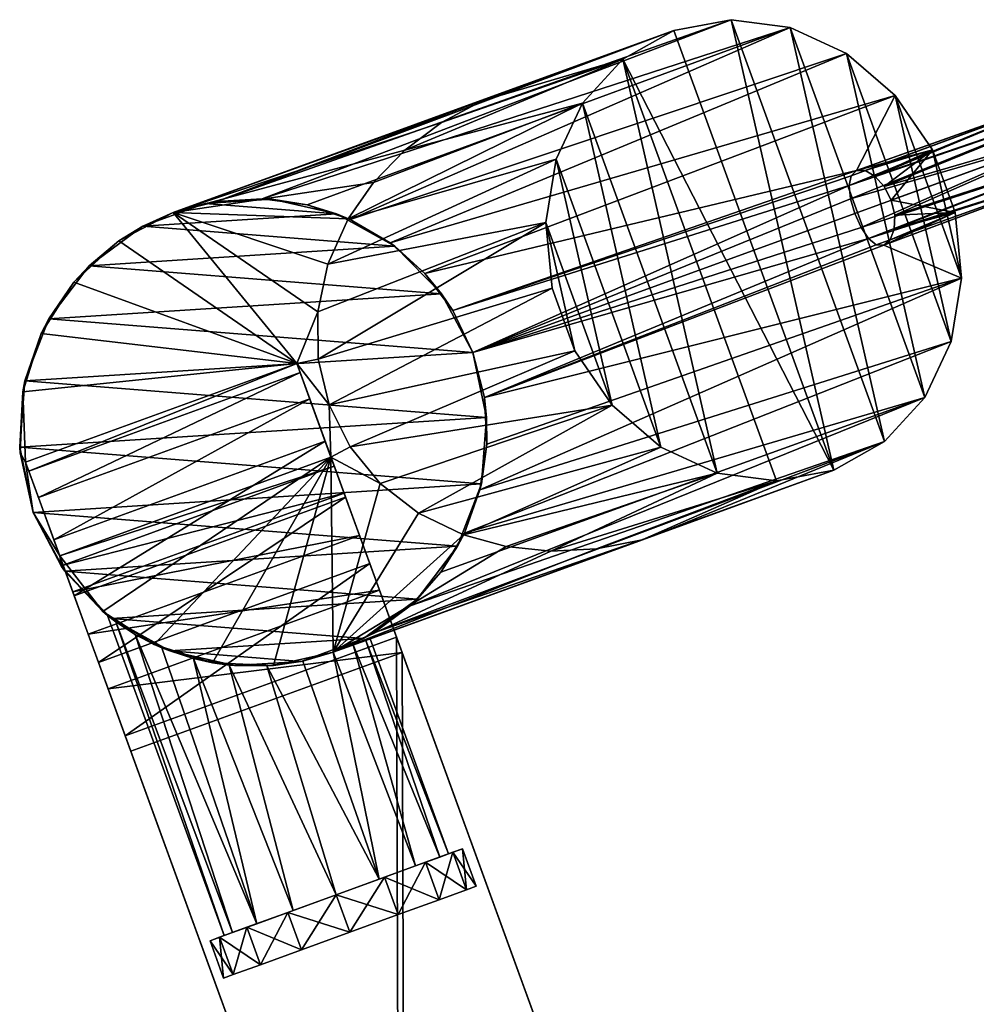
# Model space of a CAD drawing. Header units: metres. Extents: x 686 to 834, y -281 to -18.
# Tile 2 of 3: x 686 to 782, y -156 to -57. Entities that reach past the tile are written whole.
import ezdxf

# ---------------------------------------------------------------- set-up
doc = ezdxf.new("R2010")
doc.units = ezdxf.units.M

msp = doc.modelspace()

# ---------------------------------------------------------------- linework, layer by layer
at = {"layer": 'None'}
for points in [[(710.71106, -74.602547, 3.797301), (706.173401, -74.870163, 4.927778), (757.82312, -56.618507, 99.011459)], [(757.82312, -56.618507, 99.011459), (706.173401, -74.870163, 4.927778), (752.061401, -57.702583, 102.231354)], [(763.769165, -57.41127, 96.052429), (710.71106, -74.602547, 3.797301), (757.82312, -56.618507, 99.011459)], [(757.82312, -56.618507, 99.011459), (752.061401, -57.702583, 102.231354), (768.136353, -101.868141, 102.231354)], [(763.769165, -57.41127, 96.052429), (757.82312, -56.618507, 99.011459), (773.246887, -98.995049, 99.011459)], [(773.246887, -98.995049, 99.011459), (757.82312, -56.618507, 99.011459), (768.136353, -101.868141, 102.231354)], [(706.173401, -74.870163, 4.927778), (734.23822, -64.189705, 68.154236), (752.061401, -57.702583, 102.231354)], [(715.234375, -75.218048, 2.748726), (710.71106, -74.602547, 3.797301), (763.769165, -57.41127, 96.052429)], [(719.577026, -76.707214, 1.821753), (715.234375, -75.218048, 2.748726), (763.769165, -57.41127, 96.052429)], [(719.577026, -76.707214, 1.821753), (763.769165, -57.41127, 96.052429), (769.417908, -60.016647, 93.593979)], [(746.950867, -60.57568, 105.451241), (752.061401, -57.702583, 102.231354), (732.832336, -64.769974, 69)], [(732.832336, -64.769974, 69), (752.061401, -57.702583, 102.231354), (733.295593, -64.563278, 68.718361)], [(752.061401, -57.702583, 102.231354), (733.717651, -64.388367, 68.464294), (733.295593, -64.563278, 68.718361)], [(733.764282, -64.36982, 68.436386), (733.717651, -64.388367, 68.464294), (752.061401, -57.702583, 102.231354)], [(733.977112, -64.287033, 68.309311), (733.764282, -64.36982, 68.436386), (752.061401, -57.702583, 102.231354)], [(752.061401, -57.702583, 102.231354), (734.107483, -64.237869, 68.231773), (733.977112, -64.287033, 68.309311)], [(734.172791, -64.213661, 68.193008), (734.107483, -64.237869, 68.231773), (752.061401, -57.702583, 102.231354)], [(734.23822, -64.189705, 68.154236), (734.172791, -64.213661, 68.193008), (752.061401, -57.702583, 102.231354)], [(768.136353, -101.868141, 102.231354), (752.061401, -57.702583, 102.231354), (746.950867, -60.57568, 105.451241)], [(769.417908, -60.016647, 93.593979), (763.769165, -57.41127, 96.052429), (777.292297, -94.565697, 96.052429)], [(777.292297, -94.565697, 96.052429), (763.769165, -57.41127, 96.052429), (773.246887, -98.995049, 99.011459)], [(723.570923, -79.029419, 1.053805), (719.577026, -76.707214, 1.821753), (769.417908, -60.016647, 93.593979)], [(723.570923, -79.029419, 1.053805), (769.417908, -60.016647, 93.593979), (774.311646, -64.223572, 91.835274)], [(774.311646, -64.223572, 91.835274), (769.417908, -60.016647, 93.593979), (779.944763, -88.938934, 93.593979)], [(779.944763, -88.938934, 93.593979), (769.417908, -60.016647, 93.593979), (777.292297, -94.565697, 96.052429)], [(742.905518, -65.005028, 108.410271), (746.950867, -60.57568, 105.451241), (725.053101, -69.71698, 69)], [(746.950867, -60.57568, 105.451241), (728.732788, -66.955925, 69), (725.053101, -69.71698, 69)], [(728.732788, -66.955925, 69), (746.950867, -60.57568, 105.451241), (732.832336, -64.769974, 69)], [(742.905518, -65.005028, 108.410271), (756.428589, -102.159454, 108.410271), (746.950867, -60.57568, 105.451241)], [(756.428589, -102.159454, 108.410271), (762.374695, -102.952217, 105.451241), (746.950867, -60.57568, 105.451241)], [(746.950867, -60.57568, 105.451241), (762.374695, -102.952217, 105.451241), (768.136353, -101.868141, 102.231354)], [(706.173401, -74.870163, 4.927778), (701.78186, -76.002838, 6.099398), (734.23822, -64.189705, 68.154236)], [(734.23822, -64.189705, 68.154236), (701.78186, -76.002838, 6.099398), (734.172729, -64.213531, 68.193008)], [(701.78186, -76.002838, 6.099398), (734.1073, -64.237358, 68.231781), (734.172729, -64.213531, 68.193008)], [(701.78186, -76.002838, 6.099398), (733.976379, -64.285011, 68.309319), (734.1073, -64.237358, 68.231781)], [(733.761841, -64.363091, 68.436386), (733.976379, -64.285011, 68.309319), (701.78186, -76.002838, 6.099398)], [(727.052246, -82.108238, 0.478034), (723.570923, -79.029419, 1.053805), (774.311646, -64.223572, 91.835274)], [(727.052246, -82.108238, 0.478034), (774.311646, -64.223572, 91.835274), (770.440735, -71.764717, 77.004326)], [(733.761841, -64.363091, 68.436386), (733.977112, -64.287033, 68.309311), (733.976379, -64.285011, 68.309319)], [(733.764282, -64.36982, 68.436386), (733.977112, -64.287033, 68.309311), (733.761841, -64.363091, 68.436386)], [(733.976379, -64.285011, 68.309319), (734.107483, -64.237869, 68.231773), (734.1073, -64.237358, 68.231781)], [(733.977112, -64.287033, 68.309311), (734.107483, -64.237869, 68.231773), (733.976379, -64.285011, 68.309319)], [(734.1073, -64.237358, 68.231781), (734.172791, -64.213661, 68.193008), (734.172729, -64.213531, 68.193008)], [(734.107483, -64.237869, 68.231773), (734.172791, -64.213661, 68.193008), (734.1073, -64.237358, 68.231781)], [(734.172791, -64.213661, 68.193008), (734.23822, -64.189705, 68.154236), (734.172729, -64.213531, 68.193008)], [(769.689941, -73.284653, 74.449387), (792.00415, -64.124413, 62.856907), (791.587158, -65.82254, 61.109364)], [(769.689941, -73.284653, 74.449387), (769.886353, -72.291199, 75.640785), (792.00415, -64.124413, 62.856907)], [(769.886353, -72.291199, 75.640785), (770.440735, -71.764717, 77.004326), (792.00415, -64.124413, 62.856907)], [(792.00415, -64.124413, 62.856907), (770.440735, -71.764717, 77.004326), (793.133972, -63.713207, 65.016991)], [(770.440735, -71.764717, 77.004326), (771.286987, -71.781532, 78.318459), (793.133972, -63.713207, 65.016991)], [(770.440735, -71.764717, 77.004326), (774.311646, -64.223572, 91.835274), (778.053955, -69.691216, 90.9188)], [(793.133972, -63.713207, 65.016991), (771.286987, -71.781532, 78.318459), (772.275085, -72.343719, 79.391861)], [(793.133972, -63.713207, 65.016991), (772.275085, -72.343719, 79.391861), (794.544983, -64.745987, 66.764534)], [(778.053955, -69.691216, 90.9188), (774.311646, -64.223572, 91.835274), (780.989441, -82.570602, 91.835274)], [(780.989441, -82.570602, 91.835274), (774.311646, -64.223572, 91.835274), (779.944763, -88.938934, 93.593979)], [(733.714539, -64.38031, 68.464409), (733.761841, -64.363091, 68.436386), (701.78186, -76.002838, 6.099398)], [(701.78186, -76.002838, 6.099398), (733.285767, -64.536362, 68.718361), (733.714539, -64.38031, 68.464409)], [(732.832336, -64.769974, 69), (733.285767, -64.536362, 68.718361), (701.78186, -76.002838, 6.099398)], [(701.78186, -76.002838, 69), (732.832336, -64.769974, 69), (701.78186, -76.002838, 6.099398)], [(728.732788, -66.955925, 69), (732.832336, -64.769974, 69), (701.78186, -76.002838, 69)], [(740.253052, -70.63179, 110.868721), (742.905518, -65.005028, 108.410271), (719.379333, -76.618034, 69)], [(719.379333, -76.618034, 69), (742.905518, -65.005028, 108.410271), (721.903748, -72.970238, 69)], [(742.905518, -65.005028, 108.410271), (725.053101, -69.71698, 69), (721.903748, -72.970238, 69)], [(732.832336, -64.769974, 69), (733.295593, -64.563278, 68.718361), (733.285767, -64.536362, 68.718361)], [(733.285767, -64.536362, 68.718361), (733.717651, -64.388367, 68.464294), (733.714539, -64.38031, 68.464409)], [(733.295593, -64.563278, 68.718361), (733.717651, -64.388367, 68.464294), (733.285767, -64.536362, 68.718361)], [(733.714539, -64.38031, 68.464409), (733.764282, -64.36982, 68.436386), (733.761841, -64.363091, 68.436386)], [(733.717651, -64.388367, 68.464294), (733.764282, -64.36982, 68.436386), (733.714539, -64.38031, 68.464409)], [(740.253052, -70.63179, 110.868721), (750.779907, -99.554077, 110.868721), (742.905518, -65.005028, 108.410271)], [(750.779907, -99.554077, 110.868721), (756.428589, -102.159454, 108.410271), (742.905518, -65.005028, 108.410271)], [(772.275085, -72.343719, 79.391861), (773.21344, -73.381462, 80.090179), (794.544983, -64.745987, 66.764534)], [(794.544983, -64.745987, 66.764534), (773.21344, -73.381462, 80.090179), (795.698242, -66.82827, 67.432037)], [(769.836426, -74.610336, 73.633476), (769.689941, -73.284653, 74.449387), (791.587158, -65.82254, 61.109364)], [(769.836426, -74.610336, 73.633476), (791.587158, -65.82254, 61.109364), (792.042175, -68.158958, 60.44186)], [(701.78186, -76.002838, 69), (725.053101, -69.71698, 69), (728.732788, -66.955925, 69)], [(773.21344, -73.381462, 80.090179), (773.91803, -74.755608, 80.332748), (795.698242, -66.82827, 67.432037)], [(774.261475, -76.261124, 80.090157), (795.698242, -66.82827, 67.432037), (773.91803, -74.755608, 80.332748)], [(796.153259, -69.164688, 66.764534), (795.698242, -66.82827, 67.432037), (774.261475, -76.261124, 80.090157)], [(770.262146, -76.086235, 73.342461), (769.836426, -74.610336, 73.633476), (792.042175, -68.158958, 60.44186)], [(770.262146, -76.086235, 73.342461), (792.042175, -68.158958, 60.44186), (770.884705, -77.490448, 73.633621)], [(792.042175, -68.158958, 60.44186), (793.195435, -70.241241, 61.109364), (770.884705, -77.490448, 73.633621)], [(795.736206, -70.862816, 65.016991), (796.153259, -69.164688, 66.764534), (774.209778, -77.659203, 79.391899)], [(774.209778, -77.659203, 79.391899), (796.153259, -69.164688, 66.764534), (774.261475, -76.261124, 80.090157)], [(721.903748, -72.970238, 69), (725.053101, -69.71698, 69), (701.78186, -76.002838, 69)], [(771.286987, -71.781532, 78.318459), (770.440735, -71.764717, 77.004326), (778.053955, -69.691216, 90.9188)], [(772.275085, -72.343719, 79.391861), (771.286987, -71.781532, 78.318459), (778.053955, -69.691216, 90.9188)], [(778.053955, -69.691216, 90.9188), (773.21344, -73.381462, 80.090179), (772.275085, -72.343719, 79.391861)], [(773.91803, -74.755608, 80.332748), (773.21344, -73.381462, 80.090179), (778.053955, -69.691216, 90.9188)], [(780.341675, -75.976631, 90.9188), (773.91803, -74.755608, 80.332748), (778.053955, -69.691216, 90.9188)], [(780.341675, -75.976631, 90.9188), (778.053955, -69.691216, 90.9188), (780.989441, -82.570602, 91.835274)], [(739.208374, -77.000114, 112.627426), (740.253052, -70.63179, 110.868721), (717.337036, -81.185814, 69)], [(717.337036, -81.185814, 69), (740.253052, -70.63179, 110.868721), (719.379333, -76.618034, 69)], [(739.208374, -77.000114, 112.627426), (745.886108, -95.347153, 112.627426), (740.253052, -70.63179, 110.868721)], [(745.886108, -95.347153, 112.627426), (750.779907, -99.554077, 110.868721), (740.253052, -70.63179, 110.868721)], [(770.884705, -77.490448, 73.633621), (793.195435, -70.241241, 61.109364), (771.624695, -78.600227, 74.449341)], [(793.195435, -70.241241, 61.109364), (794.606445, -71.274017, 62.856907), (771.624695, -78.600227, 74.449341)], [(794.606445, -71.274017, 62.856907), (795.736206, -70.862816, 65.016991), (773.176819, -79.281723, 77.004318)], [(795.736206, -70.862816, 65.016991), (773.814209, -78.725075, 78.318436), (773.176819, -79.281723, 77.004318)], [(773.814209, -78.725075, 78.318436), (795.736206, -70.862816, 65.016991), (774.209778, -77.659203, 79.391899)], [(729.870789, -85.83062, 0.121042), (727.052246, -82.108238, 0.478034), (770.440735, -71.764717, 77.004326)], [(770.440735, -71.764717, 77.004326), (769.886353, -72.291199, 75.640785), (729.870789, -85.83062, 0.121042)], [(771.624695, -78.600227, 74.449341), (794.606445, -71.274017, 62.856907), (772.413574, -79.235138, 75.640747)], [(794.606445, -71.274017, 62.856907), (773.176819, -79.281723, 77.004318), (772.413574, -79.235138, 75.640747)], [(719.379333, -76.618034, 69), (721.903748, -72.970238, 69), (701.78186, -76.002838, 69)], [(769.886353, -72.291199, 75.640785), (769.689941, -73.284653, 74.449387), (729.870789, -85.83062, 0.121042)], [(729.870789, -85.83062, 0.121042), (769.689941, -73.284653, 74.449387), (731.902161, -90.048141)], [(769.689941, -73.284653, 74.449387), (769.836426, -74.610336, 73.633476), (731.902161, -90.048141)], [(698.721008, -77.37146), (701.78186, -76.002838, 6.099398), (705.006409, -75.083755)], [(698.721008, -77.37146), (705.006409, -75.083755), (718.206177, -76.133141)], [(701.78186, -76.002838, 6.099398), (706.173401, -74.870163, 4.927778), (705.006409, -75.083755)], [(705.006409, -75.083755), (706.173401, -74.870163, 4.927778), (710.71106, -74.602547, 3.797301)], [(705.006409, -75.083755), (710.71106, -74.602547, 3.797301), (711.681763, -74.659523)], [(718.206177, -76.133141), (705.006409, -75.083755), (711.681763, -74.659523)], [(710.71106, -74.602547, 3.797301), (715.234375, -75.218048, 2.748726), (711.681763, -74.659523)], [(711.681763, -74.659523), (715.234375, -75.218048, 2.748726), (718.206177, -76.133141)], [(731.902161, -90.048141), (769.836426, -74.610336, 73.633476), (770.262146, -76.086235, 73.342461)], [(774.261475, -76.261124, 80.090157), (773.91803, -74.755608, 80.332748), (780.341675, -75.976631, 90.9188)], [(696.340332, -78.835541, 69), (701.78186, -76.002838, 69), (698.721008, -77.37146)], [(701.78186, -76.002838, 69), (696.340332, -78.835541, 69), (714.217285, -91.164017, 69)], [(701.78186, -76.002838, 69), (701.78186, -76.002838, 6.099398), (698.721008, -77.37146)], [(724.051208, -79.385208), (698.721008, -77.37146), (718.206177, -76.133141)], [(714.217285, -91.164017, 69), (716.313599, -85.951324, 69), (701.78186, -76.002838, 69)], [(716.313599, -85.951324, 69), (717.337036, -81.185814, 69), (701.78186, -76.002838, 69)], [(701.78186, -76.002838, 69), (717.337036, -81.185814, 69), (719.379333, -76.618034, 69)], [(715.234375, -75.218048, 2.748726), (719.577026, -76.707214, 1.821753), (718.206177, -76.133141)], [(718.206177, -76.133141), (719.577026, -76.707214, 1.821753), (724.051208, -79.385208)], [(770.262146, -76.086235, 73.342461), (770.884705, -77.490448, 73.633621), (731.902161, -90.048141)], [(780.989441, -82.570602, 91.835274), (773.176819, -79.281723, 77.004318), (780.341675, -75.976631, 90.9188)], [(773.176819, -79.281723, 77.004318), (773.814209, -78.725075, 78.318436), (780.341675, -75.976631, 90.9188)], [(780.341675, -75.976631, 90.9188), (773.814209, -78.725075, 78.318436), (774.209778, -77.659203, 79.391899)], [(774.209778, -77.659203, 79.391899), (774.261475, -76.261124, 80.090157), (780.341675, -75.976631, 90.9188)], [(739.208374, -77.000114, 112.627426), (716.313599, -85.951324, 69), (716.350098, -90.723259, 69)], [(716.313599, -85.951324, 69), (739.208374, -77.000114, 112.627426), (717.337036, -81.185814, 69)], [(739.85614, -83.594093, 113.5439), (739.208374, -77.000114, 112.627426), (716.350098, -90.723259, 69)], [(719.577026, -76.707214, 1.821753), (723.570923, -79.029419, 1.053805), (724.051208, -79.385208)], [(739.85614, -83.594093, 113.5439), (742.143799, -89.879509, 113.5439), (739.208374, -77.000114, 112.627426)], [(742.143799, -89.879509, 113.5439), (745.886108, -95.347153, 112.627426), (739.208374, -77.000114, 112.627426)], [(698.721008, -77.37146), (693.334717, -81.337303), (696.340332, -78.835541, 69)], [(693.334717, -81.337303), (698.721008, -77.37146), (724.051208, -79.385208)], [(770.884705, -77.490448, 73.633621), (771.624695, -78.600227, 74.449341), (731.902161, -90.048141)], [(693.334717, -81.337303), (691.817322, -82.980103, 69), (696.340332, -78.835541, 69)], [(696.340332, -78.835541, 69), (691.817322, -82.980103, 69), (714.217285, -91.164017, 69)], [(724.051208, -79.385208), (723.570923, -79.029419, 1.053805), (727.052246, -82.108238, 0.478034)], [(731.902161, -90.048141), (771.624695, -78.600227, 74.449341), (733.057068, -94.584587, 0.121022)], [(771.624695, -78.600227, 74.449341), (772.413574, -79.235138, 75.640747), (733.057068, -94.584587, 0.121022)], [(728.743225, -84.152275), (693.334717, -81.337303), (724.051208, -79.385208)], [(724.051208, -79.385208), (727.052246, -82.108238, 0.478034), (728.743225, -84.152275)], [(733.057068, -94.584587, 0.121022), (772.413574, -79.235138, 75.640747), (773.176819, -79.281723, 77.004318)], [(733.057068, -94.584587, 0.121022), (773.176819, -79.281723, 77.004318), (780.989441, -82.570602, 91.835274)], [(693.334717, -81.337303), (689.283875, -86.659988), (691.817322, -82.980103, 69)], [(689.283875, -86.659988), (693.334717, -81.337303), (728.743225, -84.152275)], [(689.283875, -86.659988), (688.521118, -88.154083, 69), (691.817322, -82.980103, 69)], [(714.217285, -91.164017, 69), (691.817322, -82.980103, 69), (688.521118, -88.154083, 69)], [(727.052246, -82.108238, 0.478034), (729.870789, -85.83062, 0.121042), (728.743225, -84.152275)], [(779.944763, -88.938934, 93.593979), (732.602661, -103.844124, 1.053825), (780.989441, -82.570602, 91.835274)], [(732.602661, -103.844124, 1.053825), (733.290588, -99.247894, 0.478032), (780.989441, -82.570602, 91.835274)], [(780.989441, -82.570602, 91.835274), (733.290588, -99.247894, 0.478032), (733.057068, -94.584587, 0.121022)], [(739.85614, -83.594093, 113.5439), (716.350098, -90.723259, 69), (717.445129, -95.310074, 69)], [(742.143799, -89.879509, 113.5439), (739.85614, -83.594093, 113.5439), (717.445129, -95.310074, 69)], [(731.902161, -90.048141), (689.283875, -86.659988), (728.743225, -84.152275)], [(728.743225, -84.152275), (729.870789, -85.83062, 0.121042), (731.902161, -90.048141)], [(714.217285, -91.164017, 69), (716.350098, -90.723259, 69), (716.313599, -85.951324, 69)], [(689.283875, -86.659988), (686.896729, -92.908318), (688.521118, -88.154083, 69)], [(686.896729, -92.908318), (689.283875, -86.659988), (731.902161, -90.048141)], [(686.896729, -92.908318), (686.676392, -94.004883, 69), (688.521118, -88.154083, 69)], [(688.521118, -88.154083, 69), (686.676392, -94.004883, 69), (714.217285, -91.164017, 69)], [(777.292297, -94.565697, 96.052429), (731.035889, -108.190186, 1.821763), (779.944763, -88.938934, 93.593979)], [(731.035889, -108.190186, 1.821763), (732.602661, -103.844124, 1.053825), (779.944763, -88.938934, 93.593979)], [(742.143799, -89.879509, 113.5439), (717.445129, -95.310074, 69), (719.554626, -99.527618, 69)], [(745.886108, -95.347153, 112.627426), (742.143799, -89.879509, 113.5439), (719.554626, -99.527618, 69)], [(733.272034, -96.595154), (686.896729, -92.908318), (731.902161, -90.048141)], [(717.445129, -95.310074, 69), (716.350098, -90.723259, 69), (714.217285, -91.164017, 69)], [(731.902161, -90.048141), (733.057068, -94.584587, 0.121022), (733.272034, -96.595154)], [(686.676392, -94.004883, 69), (686.966187, -101.082603, 69), (714.217285, -91.164017, 69)], [(714.217285, -91.164017, 173.850555), (686.966187, -101.082603, 173.850555), (687.293152, -101.981041, 181.975357)], [(714.217285, -91.164017, 173.850555), (714.217285, -91.164017, 69), (686.966187, -101.082603, 173.850555)], [(714.217285, -91.164017, 69), (686.966187, -101.082603, 69), (686.966187, -101.082603, 173.850555)], [(714.54425, -92.062454, 181.975357), (714.217285, -91.164017, 173.850555), (687.293152, -101.981041, 181.975357)], [(717.973145, -101.483192, 180.786575), (714.217285, -91.164017, 173.850555), (714.54425, -92.062454, 181.975357)], [(717.973145, -101.483192, 180.786575), (717.637451, -100.560944, 173.850555), (714.217285, -91.164017, 173.850555)], [(717.637451, -100.560944, 173.850555), (714.217285, -91.164017, 69), (714.217285, -91.164017, 173.850555)], [(717.637451, -100.560944, 173.850555), (717.637451, -100.560944, 69), (714.217285, -91.164017, 69)], [(717.637451, -100.560944, 69), (717.445129, -95.310074, 69), (714.217285, -91.164017, 69)], [(686.896729, -92.908318), (686.366699, -99.576073), (686.676392, -94.004883, 69)], [(686.366699, -99.576073), (686.896729, -92.908318), (733.272034, -96.595154)], [(714.54425, -92.062454, 181.975357), (687.293152, -101.981041, 181.975357), (688.256348, -104.627258, 189.656281)], [(715.507385, -94.708679, 189.656281), (714.54425, -92.062454, 181.975357), (688.256348, -104.627258, 189.656281)], [(715.507385, -94.708679, 189.656281), (717.973145, -101.483192, 180.786575), (714.54425, -92.062454, 181.975357)], [(686.366699, -99.576073), (686.408752, -100.133774, 69), (686.676392, -94.004883, 69)], [(686.676392, -94.004883, 69), (686.408752, -100.133774, 69), (686.966187, -101.082603, 69)], [(715.507385, -94.708679, 189.656281), (688.256348, -104.627258, 189.656281), (689.802979, -108.876694, 196.473679)], [(717.054077, -98.958115, 196.473679), (715.507385, -94.708679, 189.656281), (689.802979, -108.876694, 196.473679)], [(717.054077, -98.958115, 196.473679), (718.953796, -104.177521, 187.178024), (715.507385, -94.708679, 189.656281)], [(718.953796, -104.177521, 187.178024), (717.973145, -101.483192, 180.786575), (715.507385, -94.708679, 189.656281)], [(725.597046, -115.501495, 3.7973), (777.292297, -94.565697, 96.052429), (773.246887, -98.995049, 99.011459)], [(725.597046, -115.501495, 3.7973), (728.666443, -112.122444, 2.748727), (777.292297, -94.565697, 96.052429)], [(728.666443, -112.122444, 2.748727), (731.035889, -108.190186, 1.821763), (777.292297, -94.565697, 96.052429)], [(733.057068, -94.584587, 0.121022), (733.290588, -99.247894, 0.478032), (733.272034, -96.595154)], [(717.637451, -100.560944, 69), (719.554626, -99.527618, 69), (717.445129, -95.310074, 69)], [(745.886108, -95.347153, 112.627426), (719.554626, -99.527618, 69), (722.593994, -103.206612, 69)], [(726.441223, -106.199348, 69), (745.886108, -95.347153, 112.627426), (722.593994, -103.206612, 69)], [(750.779907, -99.554077, 110.868721), (745.886108, -95.347153, 112.627426), (726.441223, -106.199348, 69)], [(732.741943, -103.262909), (686.366699, -99.576073), (733.272034, -96.595154)], [(733.272034, -96.595154), (733.290588, -99.247894, 0.478032), (732.741943, -103.262909)], [(686.366699, -99.576073), (687.736572, -106.123085), (686.408752, -100.133774, 69)], [(687.736572, -106.123085), (686.366699, -99.576073), (732.741943, -103.262909)], [(717.054077, -98.958115, 196.473679), (689.802979, -108.876694, 196.473679), (691.848694, -114.497185, 202.055069)], [(719.099792, -104.578598, 202.055069), (717.054077, -98.958115, 196.473679), (691.848694, -114.497185, 202.055069)], [(719.099792, -104.578598, 202.055069), (720.502441, -108.432381, 192.523071), (717.054077, -98.958115, 196.473679)], [(720.502441, -108.432381, 192.523071), (718.953796, -104.177521, 187.178024), (717.054077, -98.958115, 196.473679)], [(722.593994, -103.206612, 69), (719.554626, -99.527618, 69), (717.637451, -100.560944, 69)], [(721.948975, -118.213264, 4.927778), (773.246887, -98.995049, 99.011459), (750.31311, -108.355263, 68.154236)], [(721.948975, -118.213264, 4.927778), (725.597046, -115.501495, 3.7973), (773.246887, -98.995049, 99.011459)], [(730.941833, -108.385704, 69), (750.779907, -99.554077, 110.868721), (726.441223, -106.199348, 69)], [(756.428589, -102.159454, 108.410271), (750.779907, -99.554077, 110.868721), (730.941833, -108.385704, 69)], [(733.290588, -99.247894, 0.478032), (732.602661, -103.844124, 1.053825), (732.741943, -103.262909)], [(750.31311, -108.355263, 68.154236), (773.246887, -98.995049, 99.011459), (768.136353, -101.868141, 102.231354)], [(687.736572, -106.123085), (687.736572, -106.123085, 69), (686.408752, -100.133774, 69)], [(686.408752, -100.133774, 69), (687.736572, -106.123085, 69), (686.966187, -101.082603, 69)], [(717.637451, -100.560944, 173.850555), (717.973145, -101.483192, 180.786575), (690.386353, -110.47953, 173.850555)], [(690.386353, -110.47953, 173.850555), (690.386353, -110.47953, 69), (717.637451, -100.560944, 173.850555)], [(690.386353, -110.47953, 69), (717.637451, -100.560944, 69), (717.637451, -100.560944, 173.850555)], [(690.386353, -110.47953, 69), (694.713867, -116.087662, 69), (717.637451, -100.560944, 69)], [(694.713867, -116.087662, 69), (699.887817, -119.38385, 69), (717.637451, -100.560944, 69)], [(717.637451, -100.560944, 69), (699.887817, -119.38385, 69), (705.738647, -121.2286, 69)], [(705.738647, -121.2286, 69), (711.867493, -121.496193, 69), (717.637451, -100.560944, 69)], [(711.867493, -121.496193, 69), (717.856812, -120.168388, 69), (717.637451, -100.560944, 69)], [(717.856812, -120.168388, 69), (722.593994, -103.206612, 69), (717.637451, -100.560944, 69)], [(686.966187, -101.082603, 69), (690.386353, -110.47953, 69), (686.966187, -101.082603, 173.850555)], [(690.386353, -110.47953, 69), (690.386353, -110.47953, 173.850555), (686.966187, -101.082603, 173.850555)], [(686.966187, -101.082603, 173.850555), (690.386353, -110.47953, 173.850555), (687.293152, -101.981041, 181.975357)], [(686.966187, -101.082603, 69), (687.736572, -106.123085, 69), (690.386353, -110.47953, 69)], [(717.973145, -101.483192, 180.786575), (690.722046, -111.401779, 180.786575), (690.386353, -110.47953, 173.850555)], [(717.973145, -101.483192, 180.786575), (718.953796, -104.177521, 187.178024), (690.722046, -111.401779, 180.786575)], [(762.374695, -102.952217, 105.451241), (748.885254, -108.874977, 69), (768.136353, -101.868141, 102.231354)], [(748.885254, -108.874977, 69), (749.353577, -108.674194, 68.716827), (768.136353, -101.868141, 102.231354)], [(768.136353, -101.868141, 102.231354), (749.353577, -108.674194, 68.716827), (749.835632, -108.521477, 68.435616)], [(749.835632, -108.521477, 68.435616), (750.31311, -108.355263, 68.154236), (768.136353, -101.868141, 102.231354)], [(690.386353, -110.47953, 173.850555), (690.722046, -111.401779, 180.786575), (687.293152, -101.981041, 181.975357)], [(687.293152, -101.981041, 181.975357), (690.722046, -111.401779, 180.786575), (688.256348, -104.627258, 189.656281)], [(735.221375, -109.557587, 69), (756.428589, -102.159454, 108.410271), (730.941833, -108.385704, 69)], [(735.221375, -109.557587, 69), (739.726135, -110.025246, 69), (756.428589, -102.159454, 108.410271)], [(739.726135, -110.025246, 69), (762.374695, -102.952217, 105.451241), (756.428589, -102.159454, 108.410271)], [(730.354797, -109.511238), (687.736572, -106.123085), (732.741943, -103.262909)], [(717.856812, -120.168388, 69), (726.441223, -106.199348, 69), (722.593994, -103.206612, 69)], [(732.741943, -103.262909), (731.035889, -108.190186, 1.821763), (730.354797, -109.511238)], [(732.741943, -103.262909), (732.602661, -103.844124, 1.053825), (731.035889, -108.190186, 1.821763)], [(739.726135, -110.025246, 69), (744.32074, -109.774628, 69), (762.374695, -102.952217, 105.451241)], [(744.32074, -109.774628, 69), (748.885254, -108.874977, 69), (762.374695, -102.952217, 105.451241)], [(690.722046, -111.401779, 180.786575), (691.702698, -114.0961, 187.178024), (688.256348, -104.627258, 189.656281)], [(688.256348, -104.627258, 189.656281), (691.702698, -114.0961, 187.178024), (689.802979, -108.876694, 196.473679)], [(718.953796, -104.177521, 187.178024), (691.702698, -114.0961, 187.178024), (690.722046, -111.401779, 180.786575)], [(718.953796, -104.177521, 187.178024), (720.502441, -108.432381, 192.523071), (691.702698, -114.0961, 187.178024)], [(719.099792, -104.578598, 202.055069), (691.848694, -114.497185, 202.055069), (694.281616, -121.181641, 206.095535)], [(721.532715, -111.263062, 206.095535), (719.099792, -104.578598, 202.055069), (694.281616, -121.181641, 206.095535)], [(721.532715, -111.263062, 206.095535), (722.497498, -113.913712, 196.402039), (719.099792, -104.578598, 202.055069)], [(722.497498, -113.913712, 196.402039), (720.502441, -108.432381, 192.523071), (719.099792, -104.578598, 202.055069)], [(690.569275, -111.564659, 69), (687.736572, -106.123085), (690.895508, -112.018951)], [(690.569275, -111.564659, 69), (687.736572, -106.123085, 69), (687.736572, -106.123085)], [(690.895508, -112.018951), (687.736572, -106.123085), (730.354797, -109.511238)], [(687.736572, -106.123085, 69), (690.569275, -111.564659, 69), (690.386353, -110.47953, 69)], [(730.941833, -108.385704, 69), (726.441223, -106.199348, 69), (717.856812, -120.168388, 69)], [(720.502441, -108.432381, 192.523071), (693.251343, -118.350967, 192.523071), (691.702698, -114.0961, 187.178024)], [(720.502441, -108.432381, 192.523071), (722.497498, -113.913712, 196.402039), (693.251343, -118.350967, 192.523071)], [(717.856812, -120.168388, 6.099398), (721.948975, -118.213264, 4.927778), (750.31311, -108.355263, 68.154236)], [(717.856812, -120.168388, 6.099398), (750.31311, -108.355263, 68.154236), (721.143738, -118.972061, 35.73455)], [(735.221375, -109.557587, 69), (730.941833, -108.385704, 69), (717.856812, -120.168388, 69)], [(721.143738, -118.972061, 35.73455), (750.31311, -108.355263, 68.154236), (721.579529, -118.813438, 39.038391)], [(750.31311, -108.355263, 68.154236), (749.411743, -108.683334, 68.688133), (721.579529, -118.813438, 39.038391)], [(721.579529, -118.813438, 39.038391), (749.411743, -108.683334, 68.688133), (749.148499, -108.77916, 68.84407)], [(749.148499, -108.77916, 68.84407), (749.016846, -108.827065, 68.922035), (721.579529, -118.813438, 39.038391)], [(731.035889, -108.190186, 1.821763), (728.666443, -112.122444, 2.748727), (730.354797, -109.511238)], [(748.885254, -108.874977, 69), (748.95105, -108.851021, 68.961014), (749.353577, -108.674194, 68.716827)], [(748.95105, -108.851021, 68.961014), (749.016846, -108.827065, 68.922035), (749.353577, -108.674194, 68.716827)], [(749.353577, -108.674194, 68.716827), (749.016846, -108.827065, 68.922035), (749.148499, -108.77916, 68.84407)], [(749.148499, -108.77916, 68.84407), (749.411743, -108.683334, 68.688133), (749.353577, -108.674194, 68.716827)], [(749.411743, -108.683334, 68.688133), (749.835632, -108.521477, 68.435616), (749.353577, -108.674194, 68.716827)], [(749.411743, -108.683334, 68.688133), (750.31311, -108.355263, 68.154236), (749.835632, -108.521477, 68.435616)], [(691.702698, -114.0961, 187.178024), (693.251343, -118.350967, 192.523071), (689.802979, -108.876694, 196.473679)], [(689.802979, -108.876694, 196.473679), (693.251343, -118.350967, 192.523071), (691.848694, -114.497185, 202.055069)], [(726.304016, -114.833923), (690.895508, -112.018951), (730.354797, -109.511238)], [(717.856812, -120.168388, 69), (721.143738, -118.972061, 42.342236), (748.885254, -108.874977, 69)], [(748.885254, -108.874977, 69), (744.32074, -109.774628, 69), (717.856812, -120.168388, 69)], [(717.856812, -120.168388, 69), (739.726135, -110.025246, 69), (735.221375, -109.557587, 69)], [(744.32074, -109.774628, 69), (739.726135, -110.025246, 69), (717.856812, -120.168388, 69)], [(721.143738, -118.972061, 42.342236), (721.579529, -118.813438, 39.038391), (748.885254, -108.874977, 69)], [(721.579529, -118.813438, 39.038391), (749.016846, -108.827065, 68.922035), (748.95105, -108.851021, 68.961014)], [(748.885254, -108.874977, 69), (721.579529, -118.813438, 39.038391), (748.95105, -108.851021, 68.961014)], [(730.354797, -109.511238), (728.666443, -112.122444, 2.748727), (726.304016, -114.833923)], [(690.386353, -110.47953, 69), (690.569275, -111.564659, 69), (694.713867, -116.087662, 69)], [(694.713867, -116.087662, 69), (690.569275, -111.564659, 69), (690.895508, -112.018951)], [(721.532715, -111.263062, 206.095535), (694.281616, -121.181641, 206.095535), (696.968933, -128.56488, 208.374344)], [(724.219971, -118.646301, 208.374344), (721.532715, -111.263062, 206.095535), (696.968933, -128.56488, 208.374344)], [(724.219971, -118.646301, 208.374344), (724.782288, -120.191147, 198.510406), (721.532715, -111.263062, 206.095535)], [(724.782288, -120.191147, 198.510406), (722.497498, -113.913712, 196.402039), (721.532715, -111.263062, 206.095535)], [(694.713867, -116.087662, 69), (690.895508, -112.018951), (695.188232, -116.475349, 39.038391)], [(695.188232, -116.475349, 39.038391), (690.895508, -112.018951), (695.587524, -116.786018)], [(695.587524, -116.786018), (690.895508, -112.018951), (726.304016, -114.833923)], [(728.666443, -112.122444, 2.748727), (725.597046, -115.501495, 3.7973), (726.304016, -114.833923)], [(693.251343, -118.350967, 192.523071), (695.246399, -123.832298, 196.402039), (691.848694, -114.497185, 202.055069)], [(691.848694, -114.497185, 202.055069), (695.246399, -123.832298, 196.402039), (694.281616, -121.181641, 206.095535)], [(722.497498, -113.913712, 196.402039), (695.246399, -123.832298, 196.402039), (693.251343, -118.350967, 192.523071)], [(722.497498, -113.913712, 196.402039), (724.782288, -120.191147, 198.510406), (695.246399, -123.832298, 196.402039)], [(720.917725, -118.799767), (695.587524, -116.786018), (726.304016, -114.833923)], [(726.304016, -114.833923), (721.948975, -118.213264, 4.927778), (720.917725, -118.799767)], [(726.304016, -114.833923), (725.597046, -115.501495, 3.7973), (721.948975, -118.213264, 4.927778)], [(696.00946, -117.099709, 42.655502), (694.713867, -116.087662, 69), (695.188232, -116.475349, 39.038391)], [(696.00946, -117.099709, 42.655502), (697.980774, -118.385818, 45.627266), (694.713867, -116.087662, 69)], [(697.980774, -118.385818, 45.627266), (699.887817, -119.38385, 69), (694.713867, -116.087662, 69)], [(695.587524, -116.786018), (696.00946, -117.099724, 35.421261), (695.188232, -116.475349, 39.038391)], [(696.00946, -117.099709, 42.655502), (695.188232, -116.475349, 39.038391), (706.893372, -148.634857, 39.038391)], [(696.00946, -117.099724, 35.421261), (706.893372, -148.634857, 39.038391), (695.188232, -116.475349, 39.038391)], [(701.432556, -120.038086), (697.980713, -118.385704, 32.449406), (695.587524, -116.786018)], [(697.980713, -118.385704, 32.449406), (696.00946, -117.099724, 35.421261), (695.587524, -116.786018)], [(701.432556, -120.038086), (695.587524, -116.786018), (720.917725, -118.799767)], [(697.980774, -118.385818, 45.627266), (696.00946, -117.099709, 42.655502), (707.751709, -148.322433, 43.630592)], [(707.751709, -148.322433, 43.630592), (696.00946, -117.099709, 42.655502), (706.893372, -148.634857, 39.038391)], [(697.980713, -118.385704, 32.449406), (707.751709, -148.322433, 34.44619), (696.00946, -117.099724, 35.421261)], [(707.751709, -148.322433, 34.44619), (706.893372, -148.634857, 39.038391), (696.00946, -117.099724, 35.421261)], [(696.968933, -128.56488, 208.374344), (724.490906, -204.180954, 221.785828), (724.219971, -118.646301, 208.374344)], [(701.432556, -120.038086), (700.635986, -119.716972, 30.084673), (697.980713, -118.385704, 32.449406)], [(700.635986, -119.716972, 30.084673), (710.196106, -147.432755, 30.553112), (697.980713, -118.385704, 32.449406)], [(710.196106, -147.432755, 30.553112), (707.751709, -148.322433, 34.44619), (697.980713, -118.385704, 32.449406)], [(697.980774, -118.385818, 45.627266), (700.636047, -119.717003, 47.992081), (699.887817, -119.38385, 69)], [(710.196106, -147.432755, 47.523674), (700.636047, -119.717003, 47.992081), (697.980774, -118.385818, 45.627266)], [(710.196106, -147.432755, 47.523674), (697.980774, -118.385818, 45.627266), (707.751709, -148.322433, 43.630592)], [(721.948975, -118.213264, 4.927778), (717.856812, -120.168388, 6.099398), (720.917725, -118.799767)], [(751.742004, -194.26236, 221.785828), (752.30426, -195.807205, 211.92189), (724.219971, -118.646301, 208.374344)], [(752.30426, -195.807205, 211.92189), (724.782288, -120.191147, 198.510406), (724.219971, -118.646301, 208.374344)], [(724.490906, -204.180954, 221.785828), (751.742004, -194.26236, 221.785828), (724.219971, -118.646301, 208.374344)], [(700.636047, -119.717003, 47.992081), (703.811096, -120.804565, 49.765862), (699.887817, -119.38385, 69)], [(699.887817, -119.38385, 69), (703.811096, -120.804565, 49.765862), (705.738647, -121.2286, 69)], [(714.632324, -121.087471), (701.432556, -120.038086), (720.917725, -118.799767)], [(720.917725, -118.799767), (717.856812, -120.168388, 6.099398), (714.632324, -121.087471)], [(719.869995, -119.435654, 45.390705), (721.143738, -118.972061, 42.342236), (717.856812, -120.168388, 69)], [(719.869995, -119.435654, 32.686081), (717.856812, -120.168388, 6.099398), (721.143738, -118.972061, 35.73455)], [(717.856812, -120.168388, 47.948177), (719.869995, -119.435654, 45.390705), (717.856812, -120.168388, 69)], [(719.869995, -119.435654, 32.686081), (717.856812, -120.168388, 30.128609), (717.856812, -120.168388, 6.099398)], [(719.869995, -119.435654, 45.390705), (717.856812, -120.168388, 47.948177), (726.14325, -141.628479, 47.523674)], [(719.869995, -119.435654, 32.686081), (726.14325, -141.628479, 30.553112), (717.856812, -120.168388, 30.128609)], [(721.143738, -118.972061, 42.342236), (719.869995, -119.435654, 45.390705), (728.587646, -140.738785, 43.630592)], [(721.143738, -118.972061, 35.73455), (728.587646, -140.738785, 34.44619), (719.869995, -119.435654, 32.686081)], [(719.869995, -119.435654, 45.390705), (726.14325, -141.628479, 47.523674), (728.587646, -140.738785, 43.630592)], [(728.587646, -140.738785, 34.44619), (726.14325, -141.628479, 30.553112), (719.869995, -119.435654, 32.686081)], [(721.579529, -118.813438, 39.038391), (721.143738, -118.972061, 42.342236), (729.445984, -140.426376, 39.038391)], [(721.579529, -118.813438, 39.038391), (729.445984, -140.426376, 39.038391), (721.143738, -118.972061, 35.73455)], [(721.143738, -118.972061, 42.342236), (728.587646, -140.738785, 43.630592), (729.445984, -140.426376, 39.038391)], [(729.445984, -140.426376, 39.038391), (728.587646, -140.738785, 34.44619), (721.143738, -118.972061, 35.73455)], [(724.782288, -120.191147, 198.510406), (697.531189, -130.109726, 198.510406), (695.246399, -123.832298, 196.402039)], [(697.531189, -130.109726, 198.510406), (724.782288, -120.191147, 198.510406), (725.053162, -205.7258, 211.92189)], [(703.811157, -120.80455, 28.310837), (700.635986, -119.716972, 30.084673), (701.432556, -120.038086)], [(710.196106, -147.432755, 30.553112), (700.635986, -119.716972, 30.084673), (703.811157, -120.80455, 28.310837)], [(703.811096, -120.804565, 49.765862), (700.636047, -119.717003, 47.992081), (710.196106, -147.432755, 47.523674)], [(707.95697, -121.511703), (703.811157, -120.80455, 28.310837), (701.432556, -120.038086)], [(714.632324, -121.087471), (707.95697, -121.511703), (701.432556, -120.038086)], [(717.856812, -120.168388, 69), (711.867493, -121.496193, 69), (714.804382, -121.050766, 50.006496)], [(717.856812, -120.168388, 6.099398), (714.80426, -121.050766, 28.070282), (714.632324, -121.087471)], [(717.856812, -120.168388, 6.099398), (717.856812, -120.168388, 30.128609), (714.80426, -121.050766, 28.070282)], [(717.856812, -120.168388, 30.128609), (722.484924, -142.959991, 27.951838), (714.80426, -121.050766, 28.070282)], [(717.856812, -120.168388, 47.948177), (717.856812, -120.168388, 69), (714.804382, -121.050766, 50.006496)], [(717.856812, -120.168388, 47.948177), (714.804382, -121.050766, 50.006496), (722.484924, -142.959991, 50.124947)], [(717.856812, -120.168388, 47.948177), (722.484924, -142.959991, 50.124947), (726.14325, -141.628479, 47.523674)], [(726.14325, -141.628479, 30.553112), (722.484924, -142.959991, 27.951838), (717.856812, -120.168388, 30.128609)], [(724.782288, -120.191147, 198.510406), (752.30426, -195.807205, 211.92189), (725.053162, -205.7258, 211.92189)], [(695.246399, -123.832298, 196.402039), (697.531189, -130.109726, 198.510406), (694.281616, -121.181641, 206.095535)], [(694.281616, -121.181641, 206.095535), (697.531189, -130.109726, 198.510406), (696.968933, -128.56488, 208.374344)], [(703.811096, -120.804565, 49.765862), (707.392639, -121.459984, 50.82814), (705.738647, -121.2286, 69)], [(707.392639, -121.459984, 50.82814), (703.811096, -120.804565, 49.765862), (713.854431, -146.101242, 50.124947)], [(713.854431, -146.101242, 50.124947), (703.811096, -120.804565, 49.765862), (710.196106, -147.432755, 47.523674)], [(707.95697, -121.511703), (707.392639, -121.460007, 27.248592), (703.811157, -120.80455, 28.310837)], [(713.854431, -146.101242, 27.951838), (703.811157, -120.80455, 28.310837), (707.392639, -121.460007, 27.248592)], [(713.854431, -146.101242, 27.951838), (710.196106, -147.432755, 30.553112), (703.811157, -120.80455, 28.310837)], [(705.738647, -121.2286, 69), (707.392639, -121.459984, 50.82814), (711.867493, -121.496193, 69)], [(707.392639, -121.459984, 50.82814), (711.177368, -121.546242, 50.968712), (711.867493, -121.496193, 69)], [(711.177368, -121.546242, 50.968712), (707.392639, -121.459984, 50.82814), (718.169678, -144.530609, 51.038391)], [(718.169678, -144.530609, 51.038391), (707.392639, -121.459984, 50.82814), (713.854431, -146.101242, 50.124947)], [(711.177246, -121.546364, 27.107964), (707.392639, -121.460007, 27.248592), (707.95697, -121.511703)], [(718.169678, -144.530609, 27.038393), (707.392639, -121.460007, 27.248592), (711.177246, -121.546364, 27.107964)], [(718.169678, -144.530609, 27.038393), (713.854431, -146.101242, 27.951838), (707.392639, -121.460007, 27.248592)], [(714.632324, -121.087471), (711.177246, -121.546364, 27.107964), (707.95697, -121.511703)], [(714.632324, -121.087471), (714.80426, -121.050766, 28.070282), (711.177246, -121.546364, 27.107964)], [(722.484924, -142.959991, 27.951838), (711.177246, -121.546364, 27.107964), (714.80426, -121.050766, 28.070282)], [(722.484924, -142.959991, 27.951838), (718.169678, -144.530609, 27.038393), (711.177246, -121.546364, 27.107964)], [(711.867493, -121.496193, 69), (711.177368, -121.546242, 50.968712), (714.804382, -121.050766, 50.006496)], [(714.804382, -121.050766, 50.006496), (711.177368, -121.546242, 50.968712), (722.484924, -142.959991, 50.124947)], [(722.484924, -142.959991, 50.124947), (711.177368, -121.546242, 50.968712), (718.169678, -144.530609, 51.038391)], [(697.531189, -130.109726, 198.510406), (725.053162, -205.7258, 211.92189), (696.968933, -128.56488, 208.374344)], [(696.968933, -128.56488, 208.374344), (725.053162, -205.7258, 211.92189), (724.490906, -204.180954, 221.785828)], [(728.507996, -145.024475, 29.492451), (727.139954, -141.265701, 29.492451), (729.889893, -140.264816, 33.872166)], [(729.889893, -140.264816, 44.20462), (727.139954, -141.265701, 48.584335), (731.257935, -144.023575, 44.20462)], [(729.889893, -140.264816, 33.872166), (727.139954, -141.265701, 29.492451), (728.587646, -140.738785, 34.44619)], [(727.139954, -141.265701, 48.584335), (729.889893, -140.264816, 44.20462), (728.587646, -140.738785, 43.630592)], [(731.257935, -144.023575, 33.872166), (728.507996, -145.024475, 29.492451), (729.889893, -140.264816, 33.872166)], [(729.445984, -140.426376, 39.038391), (729.889893, -140.264816, 33.872166), (728.587646, -140.738785, 34.44619)], [(729.889893, -140.264816, 44.20462), (729.445984, -140.426376, 39.038391), (728.587646, -140.738785, 43.630592)], [(729.889893, -140.264816, 44.20462), (730.85553, -139.913345, 39.038391), (729.445984, -140.426376, 39.038391)], [(730.85553, -139.913345, 39.038391), (729.889893, -140.264816, 33.872166), (729.445984, -140.426376, 39.038391)], [(731.257935, -144.023575, 33.872166), (729.889893, -140.264816, 33.872166), (730.85553, -139.913345, 39.038391)], [(730.85553, -139.913345, 39.038391), (729.889893, -140.264816, 44.20462), (732.223633, -143.672104, 39.038391)], [(729.889893, -140.264816, 44.20462), (731.257935, -144.023575, 44.20462), (732.223633, -143.672104, 39.038391)], [(732.223633, -143.672104, 39.038391), (731.257935, -144.023575, 33.872166), (730.85553, -139.913345, 39.038391)], [(724.392395, -146.52243, 26.566019), (723.024353, -142.763657, 26.566019), (727.139954, -141.265701, 29.492451)], [(727.139954, -141.265701, 48.584335), (723.024353, -142.763657, 51.510765), (728.507996, -145.024475, 48.584335)], [(727.139954, -141.265701, 29.492451), (723.024353, -142.763657, 26.566019), (726.14325, -141.628479, 30.553112)], [(723.024353, -142.763657, 51.510765), (727.139954, -141.265701, 48.584335), (726.14325, -141.628479, 47.523674)], [(728.507996, -145.024475, 29.492451), (724.392395, -146.52243, 26.566019), (727.139954, -141.265701, 29.492451)], [(728.587646, -140.738785, 34.44619), (727.139954, -141.265701, 29.492451), (726.14325, -141.628479, 30.553112)], [(727.139954, -141.265701, 48.584335), (728.587646, -140.738785, 43.630592), (726.14325, -141.628479, 47.523674)], [(727.139954, -141.265701, 48.584335), (728.507996, -145.024475, 48.584335), (731.257935, -144.023575, 44.20462)], [(726.14325, -141.628479, 30.553112), (723.024353, -142.763657, 26.566019), (722.484924, -142.959991, 27.951838)], [(723.024353, -142.763657, 51.510765), (726.14325, -141.628479, 47.523674), (722.484924, -142.959991, 50.124947)], [(719.537781, -148.289383, 25.538393), (718.169678, -144.530609, 25.538393), (723.024353, -142.763657, 26.566019)], [(723.024353, -142.763657, 51.510765), (718.169678, -144.530609, 52.538391), (724.392395, -146.52243, 51.510765)], [(723.024353, -142.763657, 26.566019), (718.169678, -144.530609, 25.538393), (722.484924, -142.959991, 27.951838)], [(718.169678, -144.530609, 52.538391), (723.024353, -142.763657, 51.510765), (722.484924, -142.959991, 50.124947)], [(722.484924, -142.959991, 27.951838), (718.169678, -144.530609, 25.538393), (718.169678, -144.530609, 27.038393)], [(718.169678, -144.530609, 52.538391), (722.484924, -142.959991, 50.124947), (718.169678, -144.530609, 51.038391)], [(724.392395, -146.52243, 26.566019), (719.537781, -148.289383, 25.538393), (723.024353, -142.763657, 26.566019)], [(723.024353, -142.763657, 51.510765), (724.392395, -146.52243, 51.510765), (728.507996, -145.024475, 48.584335)], [(731.257935, -144.023575, 44.20462), (728.507996, -145.024475, 29.492451), (731.257935, -144.023575, 33.872166)], [(731.257935, -144.023575, 44.20462), (728.507996, -145.024475, 48.584335), (728.507996, -145.024475, 29.492451)], [(732.223633, -143.672104, 39.038391), (731.257935, -144.023575, 44.20462), (731.257935, -144.023575, 33.872166)], [(714.683105, -150.056335, 26.566019), (713.315002, -146.297562, 26.566019), (718.169678, -144.530609, 25.538393)], [(718.169678, -144.530609, 52.538391), (713.315002, -146.297562, 51.510765), (719.537781, -148.289383, 52.538391)], [(718.169678, -144.530609, 25.538393), (713.315002, -146.297562, 26.566019), (713.854431, -146.101242, 27.951838)], [(713.315002, -146.297562, 51.510765), (718.169678, -144.530609, 51.038391), (713.854431, -146.101242, 50.124947)], [(713.315002, -146.297562, 51.510765), (718.169678, -144.530609, 52.538391), (718.169678, -144.530609, 51.038391)], [(718.169678, -144.530609, 25.538393), (713.854431, -146.101242, 27.951838), (718.169678, -144.530609, 27.038393)], [(719.537781, -148.289383, 25.538393), (714.683105, -150.056335, 26.566019), (718.169678, -144.530609, 25.538393)], [(718.169678, -144.530609, 52.538391), (719.537781, -148.289383, 52.538391), (724.392395, -146.52243, 51.510765)], [(728.507996, -145.024475, 48.584335), (724.392395, -146.52243, 26.566019), (728.507996, -145.024475, 29.492451)], [(728.507996, -145.024475, 48.584335), (724.392395, -146.52243, 51.510765), (724.392395, -146.52243, 26.566019)], [(710.567505, -151.554291, 29.492451), (709.199402, -147.795517, 29.492451), (713.315002, -146.297562, 26.566019)], [(713.315002, -146.297562, 51.510765), (709.199402, -147.795517, 48.584335), (714.683105, -150.056335, 51.510765)], [(713.315002, -146.297562, 26.566019), (709.199402, -147.795517, 29.492451), (710.196106, -147.432755, 30.553112)], [(709.199402, -147.795517, 48.584335), (713.315002, -146.297562, 51.510765), (710.196106, -147.432755, 47.523674)], [(713.315002, -146.297562, 26.566019), (710.196106, -147.432755, 30.553112), (713.854431, -146.101242, 27.951838)], [(710.196106, -147.432755, 47.523674), (713.315002, -146.297562, 51.510765), (713.854431, -146.101242, 50.124947)], [(714.683105, -150.056335, 26.566019), (710.567505, -151.554291, 29.492451), (713.315002, -146.297562, 26.566019)], [(713.315002, -146.297562, 51.510765), (714.683105, -150.056335, 51.510765), (719.537781, -148.289383, 52.538391)], [(724.392395, -146.52243, 51.510765), (719.537781, -148.289383, 25.538393), (724.392395, -146.52243, 26.566019)], [(724.392395, -146.52243, 51.510765), (719.537781, -148.289383, 52.538391), (719.537781, -148.289383, 25.538393)], [(707.817566, -152.555191, 33.872166), (706.449463, -148.796417, 33.872166), (709.199402, -147.795517, 29.492451)], [(709.199402, -147.795517, 48.584335), (706.449463, -148.796417, 44.20462), (710.567505, -151.554291, 48.584335)], [(709.199402, -147.795517, 29.492451), (706.449463, -148.796417, 33.872166), (707.751709, -148.322433, 34.44619)], [(706.449463, -148.796417, 44.20462), (709.199402, -147.795517, 48.584335), (707.751709, -148.322433, 43.630592)], [(706.449463, -148.796417, 33.872166), (706.893372, -148.634857, 39.038391), (707.751709, -148.322433, 34.44619)], [(706.893372, -148.634857, 39.038391), (706.449463, -148.796417, 44.20462), (707.751709, -148.322433, 43.630592)], [(709.199402, -147.795517, 29.492451), (707.751709, -148.322433, 34.44619), (710.196106, -147.432755, 30.553112)], [(707.751709, -148.322433, 43.630592), (709.199402, -147.795517, 48.584335), (710.196106, -147.432755, 47.523674)], [(710.567505, -151.554291, 29.492451), (707.817566, -152.555191, 33.872166), (709.199402, -147.795517, 29.492451)], [(709.199402, -147.795517, 48.584335), (710.567505, -151.554291, 48.584335), (714.683105, -150.056335, 51.510765)], [(719.537781, -148.289383, 52.538391), (714.683105, -150.056335, 26.566019), (719.537781, -148.289383, 25.538393)], [(719.537781, -148.289383, 52.538391), (714.683105, -150.056335, 51.510765), (714.683105, -150.056335, 26.566019)], [(706.449463, -148.796417, 33.872166), (705.483826, -149.147888, 39.038391), (706.893372, -148.634857, 39.038391)], [(705.483826, -149.147888, 39.038391), (706.449463, -148.796417, 44.20462), (706.893372, -148.634857, 39.038391)], [(706.851929, -152.906662, 39.038391), (705.483826, -149.147888, 39.038391), (706.449463, -148.796417, 33.872166)], [(706.449463, -148.796417, 44.20462), (705.483826, -149.147888, 39.038391), (707.817566, -152.555191, 44.20462)], [(705.483826, -149.147888, 39.038391), (706.851929, -152.906662, 39.038391), (707.817566, -152.555191, 44.20462)], [(707.817566, -152.555191, 33.872166), (706.851929, -152.906662, 39.038391), (706.449463, -148.796417, 33.872166)], [(706.449463, -148.796417, 44.20462), (707.817566, -152.555191, 44.20462), (710.567505, -151.554291, 48.584335)], [(714.683105, -150.056335, 51.510765), (710.567505, -151.554291, 29.492451), (714.683105, -150.056335, 26.566019)], [(714.683105, -150.056335, 51.510765), (710.567505, -151.554291, 48.584335), (710.567505, -151.554291, 29.492451)], [(710.567505, -151.554291, 48.584335), (707.817566, -152.555191, 33.872166), (710.567505, -151.554291, 29.492451)], [(710.567505, -151.554291, 48.584335), (707.817566, -152.555191, 44.20462), (707.817566, -152.555191, 33.872166)], [(707.817566, -152.555191, 44.20462), (706.851929, -152.906662, 39.038391), (707.817566, -152.555191, 33.872166)]]:
    msp.add_3dface(points, dxfattribs=at)

doc.saveas('drawing.dxf')
